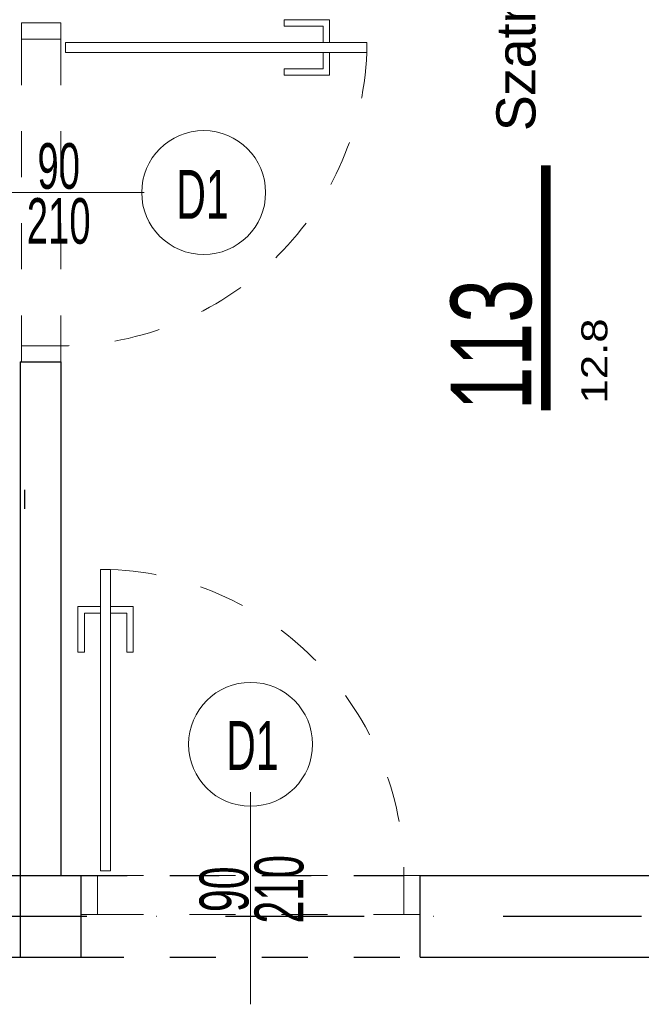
# Model space of a CAD drawing. Header units: millimetres. Extents: x 14495 to 271441, y -21035 to 2232.
# Tile 208 of 227: x 85954 to 86145, y 1248 to 1550. Entities that reach past the tile are written whole.
import ezdxf
from ezdxf.enums import TextEntityAlignment as Align

# ---------------------------------------------------------------- set-up
doc = ezdxf.new("R2010")
doc.units = ezdxf.units.MM
doc.linetypes.add('DASHDOT', pattern=[1, 0.5, -0.25, 0, -0.25])
doc.linetypes.add('DASHED', pattern=[28.222222, 14.111111, -14.111111])
for name, color, linetype in [('_1_cienkie', 251, 'Continuous'), ('A-POW-NR', 1, 'Continuous'), ('A_OSIE', 252, 'DASHDOT'), ('A_PROJEKTOWANE', 3, 'Continuous'), ('A_SC_DZIAlOWE', 4, 'Continuous')]:
    doc.layers.add(name, color=color, linetype=linetype)
doc.layers.add('A-POW', color=2, linetype='Continuous', plot=False)
doc.layers.add('A_Stolarka_drzwi', color=1, linetype='Continuous', lineweight=9)
doc.layers.add('M_drzwi', color=1, linetype='Continuous', lineweight=5)
doc.styles.add('arial-tab', font='arial.ttf')
doc.styles.add('ARIAL1_2', font='arial.ttf', dxfattribs={"width": 1.2})
doc.styles.add('arialce', font='ARIALN.TTF')
doc.styles.add('cent', font='swissel.ttf')
doc.styles.add('ROMANS', font='romans', dxfattribs={"width": 0.6})
doc.styles.add('switz721ltexbt', font='swissel.ttf')

# ---------------------------------------------------------------- blocks, each defined once
blk = doc.blocks.new('POW')
at = {"const_width": 5}
blk.add_lwpolyline([(125.32, 0), (0, 0)], dxfattribs=at)
at = {"style": 'switz721ltexbt'}
blk.add_attdef('001', (-1.78, 12.35), '', height=41.18, dxfattribs=at)
blk = doc.blocks.new('DRZWI Z OSCIEZNICA NIEOKALAJACA 90')
at = {"linetype": 'DASHED'}
for p, q in [((-12, 5), (-12, 99)), ((0, 5), (0, 99))]:
    blk.add_line(p, q, dxfattribs=at)
at = {"ltscale": 0.05}
blk.add_line((-39.5, 52), (25.59, 52), dxfattribs=at)
for points in [[(-12, 99), (-12, 104), (0, 104), (0, 99)], [(93.91, 9.01), (1.43, 9.01), (1.43, 6.01), (93.91, 6.01)], [(-12, 0), (-12, 5), (0, 5), (0, 0)]]:
    blk.add_lwpolyline(points, close=True)
for points in [[(82.48, 9.01), (82.48, 16.01), (68.48, 16.01), (68.48, 14.01), (80.48, 14.01), (80.48, 9.01)], [(82.48, 6.01), (82.48, -0.99), (68.48, -0.99), (68.48, 1.01), (80.48, 1.01), (80.48, 6.01)]]:
    blk.add_lwpolyline(points)
at = {"linetype": 'DASHED'}
blk.add_arc((0, 5), 94, 2.4475, 90, dxfattribs=at)
blk = doc.blocks.new('SSCVCFDSS')
blk.add_line((0, 50.02), (0, 0))
blk.add_circle((0, -19), 19)
at = {"style": 'ROMANS', "text_generation_flag": 4, "width": 0.6}
blk.add_attdef('FD1-8', text='', height=13, rotation=270, dxfattribs=at).set_placement((6.15, 55.19), align=Align.RIGHT)
for tag, p in [('200', (8.16, 25.47)), ('90', (-8.71, 25.47))]:
    blk.add_attdef(tag, text='', height=13, rotation=270, dxfattribs=at).set_placement(p, align=Align.MIDDLE)
blk.add_attdef('AL6C', text='', height=13, dxfattribs=at).set_placement((-0.56, -18.64), align=Align.MIDDLE)

msp = doc.modelspace()

# ---------------------------------------------------------------- linework, layer by layer
at = {"layer": '_1_cienkie', "linetype": 'DASHED'}
for p, q in [((85971.95, 1287.24), (86076.95, 1287.24)), ((85972.95, 1287.24), (86077.95, 1287.24)), ((85971.95, 1262.24), (86076.95, 1262.24))]:
    msp.add_line(p, q, dxfattribs=at)
at = {"layer": 'A_OSIE', "ltscale": 85}
msp.add_line((82272.89, 1274.74), (86478.26, 1274.74), dxfattribs=at)
at = {"layer": 'A_PROJEKTOWANE'}
for p, q in [((85925.61, 1287.24), (85972.95, 1287.24)), ((85972.95, 1262.24), (85972.95, 1287.24)), ((85972.95, 1262.24), (85972.95, 1287.24)), ((86076.95, 1262.24), (86076.95, 1287.24)), ((86076.95, 1287.24), (86274.12, 1287.24)), ((86076.95, 1262.24), (86076.95, 1287.24)), ((85925.61, 1262.24), (85972.95, 1262.24)), ((86076.95, 1262.24), (86274.12, 1262.24))]:
    msp.add_line(p, q, dxfattribs=at)
at = {"layer": 'A_SC_DZIAlOWE'}
for p, q in [((85954.22, 1444.77), (85966.72, 1444.77)), ((85954.22, 1444.77), (85954.22, 1287.24)), ((85966.72, 1444.77), (85966.72, 1287.24)), ((85955.73, 1399.74), (85955.73, 1405.55)), ((85954.22, 1287.24), (85954.22, 1262.23))]:
    msp.add_line(p, q, dxfattribs=at)

# ---------------------------------------------------------------- block references
at = {"layer": 'A-POW-NR'}
ref = msp.add_blockref('POW', (86115.53, 1429.89), dxfattribs=dict(at, xscale=0.6, yscale=0.6, zscale=0.6, rotation=90))
ref.add_attrib('88,88', '12.8', dxfattribs={"layer": 'A-POW', "height": 8, "rotation": 90, "style": 'ARIAL1_2', "width": 1.2}).set_placement((86134.39, 1458.11), align=Align.RIGHT)
ref.add_attrib('POKOJ', 'Szatnia personelu', (86112.33, 1515.57), dxfattribs={"layer": 'A-POW', "height": 12, "rotation": 90, "style": 'arialce', "width": 1.2})
ref.add_attrib('001', '113', (86111.02, 1429.89), dxfattribs={"layer": '0', "height": 24.71, "rotation": 90, "style": 'switz721ltexbt', "width": 0.7})
at = {"layer": 'A_Stolarka_drzwi', "xscale": -1}
for p, rotation in [((85966.72, 1548.73), 180), ((85972.95, 1287.24), 269.9999999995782)]:
    msp.add_blockref('DRZWI Z OSCIEZNICA NIEOKALAJACA 90', p, dxfattribs=dict(at, rotation=rotation))
at = {"layer": 'M_drzwi'}
ref = msp.add_blockref('SSCVCFDSS', (85991.56, 1496.73), dxfattribs=dict(at, rotation=90.00000000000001))
ref.add_attrib('90', '210', dxfattribs={"layer": '0', "height": 14, "rotation": 180, "style": 'arial-tab', "text_generation_flag": 6, "width": 0.6}).set_placement((85966.09, 1488.02), align=Align.MIDDLE)
ref.add_attrib('200', '90', dxfattribs={"layer": '0', "height": 14, "rotation": 180, "style": 'arial-tab', "text_generation_flag": 6, "width": 0.6}).set_placement((85966.09, 1504.88), align=Align.MIDDLE)
ref.add_attrib('AL6C', 'D1', dxfattribs={"layer": '0', "height": 15, "style": 'arial-tab', "width": 0.6}).set_placement((86010.2, 1496.17), align=Align.MIDDLE)
ref = msp.add_blockref('SSCVCFDSS', (86024.95, 1308.49), dxfattribs=dict(at, rotation=180))
ref.add_attrib('90', '210', dxfattribs={"layer": '0', "height": 15, "rotation": 90, "style": 'cent', "width": 0.6}).set_placement((86033.65, 1283.02), align=Align.MIDDLE)
ref.add_attrib('200', '90', dxfattribs={"layer": '0', "height": 15, "rotation": 90, "style": 'cent', "width": 0.6}).set_placement((86016.79, 1283.02), align=Align.MIDDLE)
ref.add_attrib('AL6C', 'D1', dxfattribs={"layer": '0', "height": 15, "style": 'arial-tab', "width": 0.6}).set_placement((86025.5, 1327.13), align=Align.MIDDLE)

doc.saveas('drawing.dxf')
